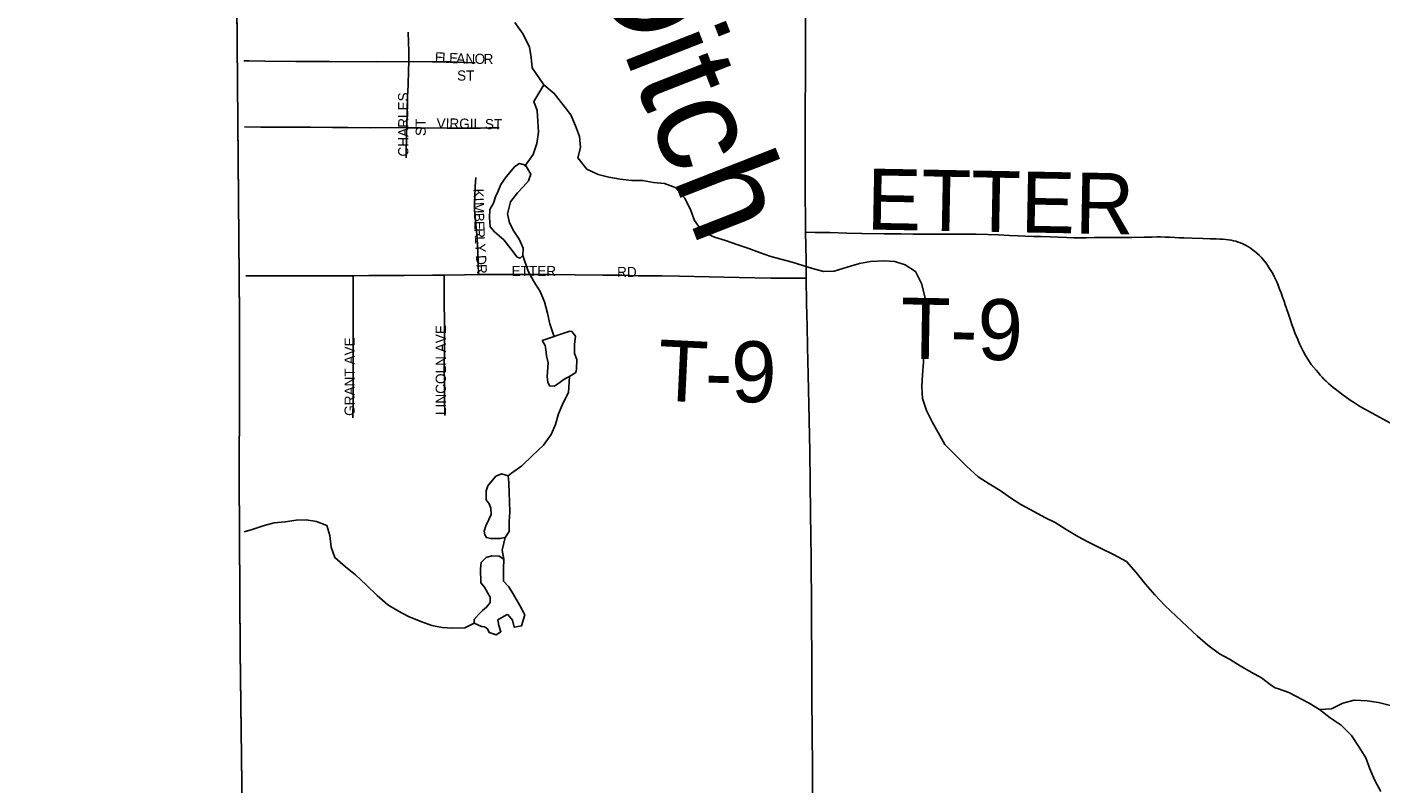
# Model space of a CAD drawing. Header units: feet. Extents: x 2113747 to 2516209, y 960708 to 1356798.
# Tile 10 of 253: x 2272846 to 2279510, y 1107212 to 1110936. Entities that reach past the tile are written whole.
import ezdxf

# ---------------------------------------------------------------- set-up
doc = ezdxf.new("R2010")
doc.units = ezdxf.units.FT
doc.header["$LTSCALE"] = 50
doc.header["$MEASUREMENT"] = 0
doc.linetypes.add('OhDOT_USTN3', pattern=[0.22, 0.165, -0.055])
for name, color, linetype in [('0_Xref', 7, 'Continuous'), ('GM_X_Adjacent_County', 251, 'OhDOT_USTN3'), ('GM_X_City_Street', 251, 'Continuous'), ('GM_X_City_Street_Text', 251, 'Continuous'), ('GM_X_County', 251, 'OhDOT_USTN3'), ('GM_X_Minor_Lake', 5, 'Continuous'), ('GM_X_Minor_River', 5, 'Continuous'), ('GM_X_Minor_River_Text', 5, 'Continuous'), ('GM_X_Township', 251, 'OhDOT_USTN3'), ('GM_X_Township_Road', 4, 'Continuous'), ('GM_X_Township_Road_Text', 4, 'Continuous')]:
    doc.layers.add(name, color=color, linetype=linetype)
doc.styles.add('Styledgn030', font='dgn030.shx')
doc.styles.add('Styledgn031', font='dgn031.shx')

# ---------------------------------------------------------------- blocks, each defined once
blk = doc.blocks.new('POR')
at = {"layer": 'GM_X_Adjacent_County', "flags": 128}
blk.add_lwpolyline([(2192629.9, 1167519.5), (2192631.2, 1170403.5), (2192632.8, 1173672.8), (2192633.8, 1175629.5), (2192671.1, 1181169.3), (2192669.3, 1184775.1), (2192667.8, 1187766.9), (2192660.9, 1188884.7), (2192638, 1192623.1), (2192637, 1192687), (2192624.5, 1194837.8), (2192737.6, 1194839.7), (2198605.6, 1194974.2), (2199009.7, 1194982.8), (2204631.8, 1195039.6), (2205347.9, 1195050.5), (2205386.6, 1195051.1), (2205910.4, 1195059.1), (2205996.9, 1195060.4), (2208466.7, 1195086.6), (2214754.4, 1195227), (2218436, 1195308), (2224284, 1195428.9), (2225752.4, 1195457.9), (2225462.4, 1195534.2), (2225401.5, 1195595.2), (2225364.4, 1195690.5), (2225385.6, 1195870.7), (2225422.7, 1195968.7), (2225454.5, 1196101.2), (2225555.1, 1196175.4), (2225730, 1196146.2), (2225936.7, 1196103.9), (2226103.6, 1195950.2), (2226196.3, 1195762.1), (2226318.2, 1195778), (2226413.6, 1195876), (2226477.1, 1196119.8), (2226432.1, 1196339.7), (2226254.6, 1196527.8), (2226111.5, 1196633.7), (2226016.1, 1196776.8), (2225706.3, 1197037.8), (2225597.5, 1197214), (2225541.9, 1197428.6), (2225549.8, 1197574.3), (2225533.9, 1197682.9), (2225510.1, 1197751.8), (2225433.3, 1197823.4), (2225319.3, 1197810.1), (2225163, 1197849.8), (2225022.6, 1197884.3), (2224866.2, 1197995.8), (2224773.6, 1198237.6), (2224766.2, 1198416.3), (2224818.6, 1198832.8), (2224831.8, 1198917.6), (2224868.9, 1199050.1), (2224916.6, 1199124.2), (2224988.2, 1199164), (2225078.2, 1199177.2), (2225210.7, 1199142.8), (2225361.7, 1199058), (2225454.5, 1198986.5), (2225541.9, 1198975.9), (2225626.7, 1199020.9), (2225653.2, 1199068.6), (2225634.6, 1199164), (2225576.3, 1199317.6), (2225558.1, 1199409.1), (2225502.1, 1199640.9), (2225359.1, 1199810.4), (2225210.7, 1199887.3), (2225033.2, 1199916.4), (2224903.4, 1199927), (2224733.8, 1199887.3), (2224588.1, 1199836.9), (2224426.5, 1199852.8), (2224304.6, 1199924.4), (2224140.3, 1200009.2), (2224033.1, 1200099.2), (2223933.7, 1200223.8), (2223870.1, 1200324.4), (2223843.6, 1200456.9), (2223875.4, 1200570.8), (2223989.3, 1200713.9), (2224135, 1200891.4), (2224264.9, 1201013.3), (2224315.2, 1201058.3), (2224325.8, 1201095.4), (2224307.2, 1201143.1), (2224270.1, 1201185.5), (2224190.7, 1201257), (2224050.2, 1201262.3), (2223875.4, 1201254.4), (2223719.1, 1201259.7), (2223624.4, 1201296.8), (2223554.8, 1201352.4), (2223464.7, 1201458.4), (2223422.3, 1201569.7), (2223427.6, 1201646.5), (2223462.1, 1201752.5), (2223552.1, 1201842.6), (2223692.6, 1201903.5), (2223840.9, 1201967.1), (2223893.9, 1201998.9), (2223939, 1202043.9), (2223962.8, 1202134), (2223909.8, 1202269.1), (2223851.5, 1202340.7), (2223774.7, 1202356.6), (2223692.6, 1202348.6), (2223578.6, 1202303.6), (2223491.2, 1202258.5), (2223382.6, 1202226.8), (2223303.1, 1202247.9), (2223247.5, 1202300.9), (2223215.7, 1202377.8), (2223197.1, 1202483.7), (2223244.8, 1202642.7), (2223353.4, 1202799), (2223454.1, 1202942.1), (2223462.1, 1203018.9), (2223462.1, 1203064), (2223390.5, 1203188.5), (2223235.7, 1203282.8), (2223181.3, 1203339.3), (2223130.4, 1203395.8), (2223116.3, 1203463.6), (2223153, 1203562.4), (2223226.5, 1203633.1), (2223288.6, 1203695.2), (2223316.9, 1203765.9), (2223297.1, 1203887.3), (2223251.9, 1203949.5), (2223175.6, 1203974.9), (2223085.2, 1203955.1), (2223006.1, 1203918.4), (2222935.5, 1203853.4), (2222850.7, 1203698), (2222740.6, 1203607.6), (2222675.6, 1203593.5), (2222616.2, 1203610.5), (2222559.7, 1203698), (2222463.7, 1204073.8), (2222458, 1204285.7), (2222497.6, 1204359.1), (2222596.5, 1204452.4), (2222805.5, 1204585.1), (2222929.8, 1204675.6), (2222992, 1204740.5), (2223006.1, 1204788.6), (2222972.2, 1204847.9), (2222910.1, 1204912.9), (2222760.3, 1204955.2), (2222599.3, 1204969.4), (2222480.6, 1205008.9), (2222404.4, 1205076.7), (2222263.1, 1205240.6), (2222181.2, 1205336.6), (2222079.5, 1205407.3), (2221966.5, 1205441.2), (2221881.7, 1205472.2), (2221797, 1205516.5), (2221703.7, 1205619.2), (2221630.3, 1205687), (2221562.5, 1205698.3), (2221463.6, 1205681.3), (2221311, 1205613.5), (2221195.2, 1205576.8), (2221070.9, 1205582.4), (2220859, 1205622), (2220743.2, 1205681.3), (2220576.5, 1205822.6), (2220455, 1205944), (2220302.4, 1206023.1), (2220181, 1206074), (2220090.6, 1206150.3), (2220048.2, 1206308.5), (2220039.7, 1206483.6), (2219974.7, 1206616.4), (2219935.2, 1206709.7), (2219898.5, 1206817), (2219906.9, 1206918.7), (2220005.8, 1207031.7), (2220152.7, 1207136.3), (2220291.1, 1207226.7), (2220373.1, 1207288.8), (2220421.9, 1207378.1), (2220410.9, 1207565.9), (2220407.2, 1207760.7), (2220339.7, 1208008), (2220291, 1208255.3), (2220324.8, 1208431.4), (2220444.6, 1208768.6), (2220470.9, 1208944.7), (2220422.2, 1209154.5), (2220328.5, 1209281.8), (2220103.7, 1209491.7), (2219826.5, 1209709), (2219691.6, 1209851.3), (2219429.3, 1210203.5), (2219283.2, 1210473.3), (2219245.7, 1210694.3), (2219320.7, 1211065.2), (2219356.9, 1211201.2), (2219410.6, 1211402.4), (2219451.8, 1211743.4), (2219388.1, 1211971.9), (2219215.8, 1212230.4), (2219028.4, 1212466.5), (2218661.3, 1212777.4), (2218365.3, 1213088.4), (2218207.9, 1213346.9), (2218114.2, 1213710.3), (2218088, 1214032.6), (2218118, 1214403.5), (2218200.4, 1214647), (2218372.8, 1214973), (2218440.2, 1215096.6), (2218541.4, 1215411.3), (2218635, 1215696.1), (2218743.7, 1215898.4), (2218886.1, 1216149.4), (2219047.2, 1216370.4), (2219095.9, 1216516.6), (2219144.6, 1216741.4), (2219144.6, 1216921.2), (2219118.3, 1217142.2), (2219133.3, 1217333.3), (2219144.6, 1217520.7), (2219065.9, 1217816.6), (2219058.4, 1218048.9), (2219054.6, 1218326.2), (2219075.1, 1218515), (2219103.6, 1218655.5), (2219090, 1218753.5), (2219032.2, 1218921.9), (2218878.6, 1219180.4), (2218788.6, 1219296.6), (2218691.2, 1219360.2), (2218575.1, 1219379), (2218297.8, 1219382.7), (2217968.1, 1219292.8), (2217739.6, 1219274.1), (2217544.8, 1219307.8), (2217436.1, 1219296.6), (2217237.5, 1219296.6), (2217140.1, 1219345.3), (2217039, 1219457.7), (2216781, 1219756.6), (2216623.1, 1220057.1), (2216570, 1220251), (2216533.2, 1220570.4), (2216540.7, 1220686.5), (2216551.9, 1220843.9), (2216668.1, 1220915.1), (2216847.9, 1220915.1), (2217027.7, 1220836.4), (2217394.9, 1220686.5), (2217522.3, 1220769), (2217675.9, 1220956.3), (2217732.1, 1221094.9), (2217720.9, 1221244.8), (2217683.4, 1221394.7), (2217559.6, 1221466.3), (2217447.4, 1221394.7), (2217323.7, 1221398.4), (2217147.6, 1221465.8), (2216990.3, 1221615.7), (2216922.8, 1221671.9), (2216776.7, 1221754.3), (2216638.1, 1221784.3), (2216499.5, 1221758.1), (2216364.6, 1221701.9), (2216282.2, 1221679.4), (2216188.5, 1221761.8), (2216154.8, 1221904.2), (2216195, 1221993.3), (2217854.6, 1222013.8), (2218902.3, 1222026.2), (2221110.2, 1222044.8), (2224969.7, 1222054.4), (2226270.9, 1222054.4), (2227184.2, 1222047.2), (2228798.4, 1222028), (2230481.2, 1221983), (2231335, 1221970.9), (2233013.3, 1221964.2), (2233375.5, 1221985.7), (2235298.9, 1222030.3), (2235886, 1222018.9), (2238008.6, 1221951.6), (2239797.9, 1221947.1), (2240042.3, 1221946.5), (2240473.1, 1221945.4), (2240926.8, 1221944.3), (2242478.9, 1221940.4), (2243220.1, 1221938.8), (2246206.9, 1221908.5), (2259652.5, 1221764.6), (2265464.6, 1221710.9), (2271661.6, 1221657), (2271878.3, 1221655.1), (2272245.5, 1221652), (2272941.3, 1221646.2), (2272946, 1221095.4), (2272949.1, 1220734.4), (2272952.1, 1220381.2), (2272955.4, 1219996), (2272959.4, 1219526.6), (2272961.9, 1219224.8), (2272968.2, 1218487.3), (2272977.4, 1217406), (2272974.8, 1216501), (2272990.9, 1215563.4), (2273071.2, 1206556.1), (2273192.8, 1198453.5), (2273152, 1195400.2), (2273227.8, 1192712.3), (2273176, 1191452.9), (2273163.7, 1190519), (2273216.2, 1187364.3), (2273321.3, 1182083.5), (2273359.1, 1179653.6), (2273351.3, 1179125), (2273357.7, 1177775.8), (2273384.1, 1177023.3), (2273394.3, 1176620.2), (2273391.7, 1176176.2), (2273414.8, 1174719.8), (2273428, 1173103.9), (2273425.8, 1173043.6), (2273462.1, 1168895.5), (2273464.5, 1168621), (2273485.8, 1167056), (2273539.3, 1163371.7), (2273559.6, 1160545.6), (2273585.4, 1158808.2), (2273596.3, 1155295.4), (2273631.6, 1150488), (2273636.5, 1149823), (2273644.5, 1148717.3), (2273648.4, 1148193.1), (2273652, 1147705.5), (2273706.6, 1144116.6), (2273707.6, 1143905.8), (2273727.1, 1137671.6), (2273735.1, 1134958.5), (2273761.9, 1131307.3), (2273776.3, 1128907.7), (2273781.7, 1128012.6), (2273782.4, 1127896.3), (2273784.2, 1127598.8), (2273791.5, 1126394.8), (2273793.6, 1126045), (2273794.2, 1125937.8), (2273799.7, 1125028), (2273809.4, 1124393.2), (2273866, 1121326.5), (2273859.4, 1119169.8), (2273876.6, 1118816.7), (2273877.6, 1116829.3), (2273844.6, 1115019.5), (2273847.8, 1114656.2), (2273851, 1114280.8), (2273852.3, 1114201.4), (2273856.5, 1113636.4), (2273857.2, 1113574.9), (2273859.5, 1113280.7), (2273861.4, 1113068.9), (2273868, 1112293.9), (2273872.2, 1111793.8), (2273877.5, 1111173.5), (2273881.1, 1110747.6), (2273883.9, 1110420.3), (2273884.8, 1110318.2), (2273888.6, 1109866.3), (2273890, 1109707.5), (2273891.8, 1109492.1), (2273890.4, 1108659.3), (2273894.8, 1107881.1), (2273927.6, 1105260.2), (2273922.8, 1103968.8), (2273943.7, 1101977.2), (2274002.6, 1096381.5), (2274018.6, 1094549.4), (2274044.9, 1093010.2), (2274048.7, 1092052.6), (2274067.2, 1090515.4), (2273842.4, 1090510.7), (2272585.3, 1090487.3), (2271751, 1090471.4), (2270733.1, 1090435.2), (2268200, 1090404.7), (2267777.9, 1090417.9), (2267760.3, 1089303.9), (2267673.8, 1087761.6), (2267628.1, 1085889.8), (2267594, 1084591.7), (2267582.7, 1084034.8), (2267570.3, 1083741), (2267407.2, 1076550.8), (2267310.2, 1072879), (2267224, 1068545.6), (2267218.3, 1067679.9), (2267123.1, 1064546.5), (2267119.1, 1064405.2), (2267104.5, 1064277.9), (2267008.7, 1060529.1), (2266029.7, 1060557.9), (2264763.9, 1060590.1), (2264178.8, 1060604.7), (2263522.7, 1060622.5), (2262904.9, 1060648.5), (2262577.6, 1060658), (2262494, 1060660.5), (2262467.7, 1060661.6), (2262069.3, 1060670.2), (2259905, 1060723.2), (2259350.2, 1060738.4), (2254917, 1060859.8), (2252021.6, 1060939.2), (2251064.1, 1060965.4), (2247613.1, 1061077.2), (2245772.7, 1061157), (2240478.8, 1061338.5), (2240258.8, 1061346.5), (2239174.2, 1061389.9), (2237828.1, 1061435.5), (2234872.6, 1061543.7), (2228637.7, 1061772), (2226856.4, 1061837.2), (2226221.3, 1061860.2), (2224371, 1061928), (2218716.2, 1062135.2), (2216024.1, 1062233.7), (2214252.3, 1062298.5), (2212077.5, 1062441.6), (2210447.7, 1062486), (2205425.9, 1062621.2), (2204591.8, 1062651.7), (2204074.2, 1062670.6), (2204061.3, 1063896.1), (2204018.7, 1067962.2), (2204017.8, 1068050.4), (2203986, 1071081.2), (2203969.1, 1073268.3), (2203919.7, 1078642.6), (2203897.5, 1079534.1), (2203924.1, 1083121.6), (2203902.3, 1084169), (2203923.9, 1085136.9), (2203915.9, 1085866.3), (2203909.3, 1086297.6), (2203904.8, 1086751.9), (2203874, 1089335.2), (2203868.8, 1089766.1), (2203327, 1089754.3), (2199689.1, 1089719.7), (2199501.9, 1089724.5), (2198608.4, 1089725.7), (2198226.9, 1089714.9), (2197797.6, 1089712.6), (2197121.5, 1089708), (2195423.4, 1089702.7), (2195255.6, 1089694.6), (2194546.9, 1089678.2), (2193306.3, 1089676.1), (2192605.8, 1089671.9), (2192619.6, 1092103.3), (2192625.3, 1092537.8), (2192655.8, 1094119.7), (2192658.9, 1095336.3), (2192658, 1095922.6), (2192588.6, 1099321.9), (2192674.5, 1103192.8), (2192654.8, 1107795.5), (2192654.1, 1108034.1), (2192653, 1108439.7), (2192666.1, 1108661.5), (2192655.7, 1108900), (2192656.8, 1109082.6), (2192653.9, 1109924.3), (2192636.4, 1110046.8), (2192644.4, 1110728.7), (2192636.8, 1111737.7), (2192634.1, 1112042.6), (2192629.5, 1112563.6), (2192567, 1113876.2), (2192570.8, 1115766.5), (2192562.7, 1116200.3), (2192562.2, 1116521.2), (2192561.7, 1116842), (2192568.4, 1119398.8), (2192556.7, 1120002.2), (2192551.5, 1123337.2), (2192552.2, 1123393.2), (2192559.7, 1126775.7), (2192557.3, 1127768), (2192541.4, 1130026.9), (2192543.4, 1132645.5), (2192543.5, 1135846.7), (2192542.4, 1136084.5), (2192539.5, 1136744.2), (2192530.1, 1137575), (2192539.4, 1140482.2), (2192538.9, 1143380.8), (2192552.3, 1147211.2), (2192555.8, 1148675.9), (2192557.2, 1148924), (2192558, 1149453.5), (2192561.9, 1150576.9), (2192568.8, 1152460.6), (2192570.2, 1152862.8), (2192571.3, 1153175.8), (2192574.9, 1154176.3), (2192587.8, 1155252.3), (2192594.1, 1158494.9), (2192604.3, 1162456.4), (2192620.3, 1166969.1), (2192629.9, 1167519.5)], dxfattribs=at)
at = {"layer": 'GM_X_City_Street', "flags": 128}
for points in [[(2274724.9, 1110765.7), (2274725.1, 1110816.3), (2274723.8, 1110862.3), (2274722.5, 1110910.5)], [(2273913.8, 1110769.8), (2273937.5, 1110769.3), (2274017, 1110767.5), (2274168.4, 1110767), (2274334.6, 1110766.8), (2274564, 1110765.1), (2274724.9, 1110765.7)], [(2274714.9, 1110440.5), (2274716.7, 1110530.7), (2274718.1, 1110592.3), (2274721.5, 1110651), (2274724.3, 1110720.7), (2274724.9, 1110765.7)], [(2274724.9, 1110765.7), (2274842.5, 1110765.3), (2274934.3, 1110764.1), (2275003, 1110761.9), (2275039, 1110760.2), (2275052, 1110759.3)], [(2273915.9, 1110444.9), (2273996.1, 1110443.8), (2274104.1, 1110443.3), (2274241.4, 1110442.7), (2274349.1, 1110441.9), (2274424.3, 1110441), (2274538.1, 1110440.3), (2274639.8, 1110440.9), (2274714.9, 1110440.5)], [(2274711.7, 1110292.2), (2274714.4, 1110414), (2274714.9, 1110440.5)], [(2274714.9, 1110440.5), (2274782.4, 1110440.2), (2274913.6, 1110438.3), (2275010.1, 1110438.4), (2275063.4, 1110439.1), (2275121.3, 1110440.4), (2275169.5, 1110440.6)], [(2275067.7, 1109717.9), (2275066.2, 1109770.3), (2275064.1, 1109828.8), (2275060.8, 1109894.8), (2275056.9, 1109950.5), (2275054.1, 1109981.5), (2275051.3, 1110010), (2275049.2, 1110032.7), (2275048.7, 1110048.8), (2275048.6, 1110066.2), (2275049.5, 1110097.9), (2275052.3, 1110151.7), (2275054.5, 1110194.9)], [(2273923, 1109711.9), (2274058.8, 1109711.8), (2274159.6, 1109711.6), (2274273.4, 1109711.5), (2274381, 1109711.9), (2274450.6, 1109712.3)], [(2274449.6, 1109013.1), (2274450.6, 1109105.3), (2274451.4, 1109203.3), (2274451.8, 1109296), (2274452, 1109373.9), (2274451.5, 1109488.7), (2274451, 1109636.2), (2274450.6, 1109712.3)], [(2274450.6, 1109712.3), (2274528.2, 1109713.6), (2274610.1, 1109712.7), (2274701.8, 1109713.7), (2274842.5, 1109715.3), (2274899.4, 1109715.5)], [(2274901.8, 1109025.2), (2274901.2, 1109104), (2274901.4, 1109180.8), (2274899.9, 1109265.8), (2274900.6, 1109350.6), (2274900.7, 1109434.9), (2274900, 1109501.3), (2274899.5, 1109566.4), (2274899.3, 1109634.8), (2274899.4, 1109715.5)], [(2274899.4, 1109715.5), (2274998.9, 1109716.9), (2275067.7, 1109717.9)], [(2275067.7, 1109717.9), (2275157.9, 1109717.8), (2275295, 1109717.8), (2275422.2, 1109717.7), (2275544.5, 1109717.1), (2275679.7, 1109715.7), (2275773.8, 1109714.3), (2275854.3, 1109712.3), (2275922.9, 1109711.9), (2275972, 1109711.9)]]:
    blk.add_lwpolyline(points, dxfattribs=at)
at = {"layer": 'GM_X_County', "flags": 128}
blk.add_lwpolyline([(2353397.3, 1222450.6), (2356857.8, 1222526.2), (2358764.2, 1222567.9), (2364179.8, 1222723), (2365829.3, 1222755.4), (2369644.5, 1222836), (2372194.3, 1222881.1), (2374472.3, 1222923.6), (2379690, 1223029.2), (2379735.3, 1219825.9), (2379742.5, 1219374.1), (2379833.5, 1216178.2), (2380013.7, 1209139.3), (2380002.9, 1203412.7), (2380022.1, 1202248.7), (2380179.5, 1195355.7), (2380181.1, 1194352.1), (2380358.7, 1187411.8), (2380412.2, 1186569.4), (2380419, 1184192.9), (2380463.4, 1181822.8), (2380682.1, 1170162.6), (2380745.6, 1166807.5), (2380770.9, 1165044.4), (2380823.5, 1161381.7), (2380824.4, 1161039), (2380878.4, 1157551.6), (2380892.1, 1156694), (2381025.8, 1152330.2), (2381034.1, 1152022.9), (2381157.7, 1145149.6), (2381235.2, 1140057.3), (2381268.9, 1137567.7), (2381333.6, 1132856.3), (2381336.2, 1132676.3), (2381342.7, 1132209.7), (2381380.2, 1130882.5), (2381387.9, 1130504.3), (2381408.6, 1129490.6), (2381421.5, 1128859.1), (2381523.9, 1123852.6), (2381544, 1122871.8), (2381624.1, 1118858), (2381679.2, 1116097), (2382044.1, 1104151.5), (2382074.4, 1096083.3), (2382125.5, 1091786.6), (2380307.4, 1091765.7), (2379220.6, 1091753.5), (2378988.2, 1091750.9), (2374063.3, 1091695.8), (2368828.8, 1091636.7), (2365146.5, 1091594.1), (2364291.2, 1091584.2), (2363494.4, 1091575), (2360810.6, 1091544.4), (2360599, 1091542), (2358847.6, 1091522.2), (2355371.4, 1091476.5), (2352195.1, 1091434.8), (2348514, 1091386.5), (2345660.7, 1091348.1), (2342696.5, 1091308), (2341798.6, 1091295.9), (2335156.9, 1091206), (2333215.9, 1091179.6), (2331836.7, 1091160.8), (2328725.2, 1091118.3), (2328614.6, 1091116.8), (2326938, 1091094), (2326731.9, 1091091.2), (2324107.7, 1091055.6), (2318106.7, 1090974.3), (2313863.2, 1090916.7), (2307056.5, 1090902.7), (2301402.5, 1090840.2), (2299895.2, 1090830.9), (2299145.4, 1090827), (2298147.3, 1090820), (2294564.9, 1090799.7), (2294189.7, 1090794.9), (2291695.4, 1090779.5), (2287536.2, 1090732.9), (2283974.2, 1090692.1), (2281183.7, 1090660.2), (2280571.3, 1090645.8), (2279736.9, 1090638.3), (2276110.5, 1090564), (2275964.5, 1090560.6), (2275353.8, 1090543.6), (2275299.8, 1090544.7), (2274067.2, 1090515.4), (2274048.7, 1092052.6), (2274044.9, 1093010.2), (2274018.6, 1094549.4), (2274002.6, 1096381.5), (2273943.7, 1101977.2), (2273922.8, 1103968.8), (2273927.6, 1105260.2), (2273894.8, 1107881.1), (2273890.4, 1108659.3), (2273891.8, 1109492.1), (2273890, 1109707.5), (2273888.6, 1109866.3), (2273884.8, 1110318.2), (2273883.9, 1110420.3), (2273881.1, 1110747.6), (2273877.5, 1111173.5), (2273872.2, 1111793.8), (2273868, 1112293.9), (2273861.4, 1113068.9), (2273859.5, 1113280.7), (2273857.2, 1113574.9), (2273856.5, 1113636.4), (2273852.3, 1114201.4), (2273851, 1114280.8), (2273847.8, 1114656.2), (2273844.6, 1115019.5), (2273877.6, 1116829.3), (2273876.6, 1118816.7), (2273859.4, 1119169.8), (2273866, 1121326.5), (2273809.4, 1124393.2), (2273799.7, 1125028), (2273794.2, 1125937.8), (2273793.6, 1126045), (2273791.5, 1126394.8), (2273784.2, 1127598.8), (2273782.4, 1127896.3), (2273781.7, 1128012.6), (2273776.3, 1128907.7), (2273761.9, 1131307.3), (2273735.1, 1134958.5), (2273727.1, 1137671.6), (2273707.6, 1143905.8), (2273706.6, 1144116.6), (2273652, 1147705.5), (2273648.4, 1148193.1), (2273644.5, 1148717.3), (2273636.5, 1149823), (2273631.6, 1150488), (2273596.3, 1155295.4), (2273585.4, 1158808.2), (2273559.6, 1160545.6), (2273539.3, 1163371.7), (2273485.8, 1167056), (2273464.5, 1168621), (2273462.1, 1168895.5), (2273425.8, 1173043.6), (2273428, 1173103.9), (2273414.8, 1174719.8), (2273391.7, 1176176.2), (2273394.3, 1176620.2), (2273384.1, 1177023.3), (2273357.7, 1177775.8), (2273351.3, 1179125), (2273359.1, 1179653.6), (2273321.3, 1182083.5), (2273216.2, 1187364.3), (2273163.7, 1190519), (2273176, 1191452.9), (2273227.8, 1192712.3), (2273152, 1195400.2), (2273192.8, 1198453.5), (2273071.2, 1206556.1), (2272990.9, 1215563.4), (2272974.8, 1216501), (2272977.4, 1217406), (2272968.2, 1218487.3), (2272961.9, 1219224.8), (2272959.4, 1219526.6), (2272955.4, 1219996), (2272952.1, 1220381.2), (2272949.1, 1220734.4), (2272946, 1221095.4), (2272941.3, 1221646.2), (2274225.6, 1221624.2), (2276583.5, 1221584), (2279435.7, 1221566.7), (2287284, 1221585.8), (2287633.6, 1221586.7), (2288155.2, 1221588), (2289132.5, 1221589), (2291838.4, 1221591.7), (2294723.8, 1221588), (2295595.2, 1221590.6), (2298613, 1221604.6), (2299175.1, 1221608.8), (2303374.4, 1221676), (2308425.8, 1221766), (2313088.3, 1221841.3), (2315599.9, 1221874.5), (2319071, 1221920.3), (2326583.9, 1222060.9), (2327982.2, 1222075.8), (2333341.1, 1222132.7), (2335681.5, 1222157.3), (2338510.3, 1222201), (2341238.8, 1222244.5), (2343737.4, 1222286.4), (2344323.7, 1222288.3), (2349299.7, 1222361.1), (2350843.4, 1222394.8), (2353397.3, 1222450.6)], dxfattribs=at)
at = {"layer": 'GM_X_Minor_Lake'}
for p, q in [((2275151.9, 1110100.9), (2275142, 1110068.8)), ((2275518.2, 1109440.2), (2275382.2, 1109393.6)), ((2275154, 1108726.9), (2275114.1, 1108678.7)), ((2275077.3, 1108269.4), (2275079.5, 1108201.2))]:
    blk.add_line(p, q, dxfattribs=at)
at = {"layer": 'GM_X_Minor_Lake', "flags": 128}
for points in [[(2275142, 1110068.8), (2275124.1, 1110038.7), (2275122.2, 1109998.6), (2275126.3, 1109952.4), (2275146.4, 1109928.4), (2275192.6, 1109888.5), (2275226.7, 1109844.4), (2275258.9, 1109804.4), (2275272.9, 1109798.5), (2275286.9, 1109812.6), (2275288.8, 1109848.7), (2275268.6, 1109892.7), (2275242.5, 1109930.8), (2275220.4, 1109972.8), (2275210.2, 1110016.9), (2275226.1, 1110075.1), (2275259.9, 1110119.4), (2275287.9, 1110149.5), (2275313.8, 1110179.7), (2275325.7, 1110211.9), (2275299.6, 1110255.9), (2275269.5, 1110263.8), (2275247.5, 1110249.7), (2275203.7, 1110199.4), (2275177.8, 1110161.2), (2275163.9, 1110125.1), (2275151.9, 1110100.9)], [(2275382.2, 1109393.6), (2275396.3, 1109369.6), (2275400.3, 1109349.6), (2275402.4, 1109317.5), (2275410.5, 1109283.4), (2275406.7, 1109217.2), (2275408.8, 1109189.1), (2275416.9, 1109171.1), (2275440.9, 1109169.2), (2275452.9, 1109175.2), (2275488.9, 1109201.4), (2275520.8, 1109219.6), (2275546.8, 1109235.7), (2275550.7, 1109251.8), (2275552.6, 1109299.9), (2275540.5, 1109330), (2275540.4, 1109374.1), (2275546.3, 1109414.3), (2275528.2, 1109438.3), (2275518.2, 1109440.2)], [(2275114.1, 1108678.7), (2275106.2, 1108654.6), (2275106.3, 1108610.4), (2275120.4, 1108590.4), (2275128.5, 1108568.4), (2275130.6, 1108538.3), (2275118.6, 1108512.2), (2275104.7, 1108482.1), (2275096.8, 1108456), (2275098.8, 1108437.9), (2275106.9, 1108423.9), (2275126.9, 1108420), (2275140.9, 1108420), (2275174.9, 1108420.1), (2275198.9, 1108424.2), (2275218.9, 1108454.4), (2275218.7, 1108502.5), (2275222.6, 1108548.7), (2275220.4, 1108600.8), (2275218.3, 1108640.9), (2275218.2, 1108695.1), (2275214.1, 1108727.1), (2275182, 1108737.1), (2275154, 1108726.9)], [(2275079.5, 1108201.2), (2275097.6, 1108179.2), (2275113.7, 1108151.1), (2275125.8, 1108131.1), (2275125.8, 1108105), (2275107.9, 1108080.9), (2275087.9, 1108064.8), (2275072, 1108048.7), (2275046, 1108020.5), (2275046.1, 1108002.5), (2275082.2, 1107986.6), (2275098.2, 1107984.6), (2275112.2, 1107974.6), (2275120.3, 1107956.6), (2275154.3, 1107944.7), (2275178.3, 1107960.8), (2275168.2, 1107990.9), (2275164.1, 1108018.9), (2275206.1, 1108043.1), (2275212.1, 1108045.2), (2275236.2, 1108017.1), (2275244.3, 1107983.1), (2275280.3, 1107989.2), (2275296.1, 1108043.4), (2275272, 1108089.5), (2275239.8, 1108143.5), (2275217.7, 1108181.6), (2275191.6, 1108209.6), (2275191.4, 1108269.7), (2275193.3, 1108317.9), (2275169.2, 1108331.9), (2275133.2, 1108333.7), (2275105.2, 1108325.6), (2275081.2, 1108301.5), (2275077.3, 1108269.4)]]:
    blk.add_lwpolyline(points, dxfattribs=at)
at = {"layer": 'GM_X_Minor_River', "flags": 128}
for points in [[(2275247.4, 1110957.7), (2275287.6, 1110901.7), (2275319.8, 1110837.6), (2275328, 1110785.5), (2275332.2, 1110735.4)], [(2275332.2, 1110735.4), (2275390.4, 1110651.3), (2275440.6, 1110609.4), (2275482.8, 1110555.4), (2275523, 1110503.3), (2275545.2, 1110449.3), (2275565.3, 1110397.2), (2275569.5, 1110343), (2275557.6, 1110292.9), (2275601.8, 1110236.8), (2275658, 1110210.9), (2275710, 1110197.1), (2275766.1, 1110187.2), (2275822.2, 1110181.4), (2275876.2, 1110181.6), (2275930.3, 1110171.7), (2275984.3, 1110165.9), (2276036.4, 1110146), (2276084.6, 1110094), (2276112.8, 1110033.9), (2276131, 1109983.9), (2276171.2, 1109927.8), (2276229.3, 1109901.9), (2276283.4, 1109886.1), (2276345.5, 1109864.2), (2276399.6, 1109846.4), (2276451.7, 1109826.5), (2276507.8, 1109806.6), (2276612, 1109778.9), (2276712.1, 1109747.1), (2276766.2, 1109733.2), (2276818.2, 1109735.4), (2276882.2, 1109753.7), (2276944.2, 1109771.9), (2276998.2, 1109782.2), (2277064.3, 1109786.4), (2277118.3, 1109782.6), (2277168.4, 1109766.7), (2277218.5, 1109732.7), (2277248.7, 1109674.7), (2277264.9, 1109610.5), (2277269.1, 1109560.4), (2277271.2, 1109510.3), (2277269.4, 1109460.1), (2277261.6, 1109397.9), (2277257.7, 1109341.7), (2277257.9, 1109287.6), (2277254.1, 1109225.4), (2277250.2, 1109167.2), (2277254.4, 1109109), (2277272.6, 1109048.9), (2277302.8, 1108990.9), (2277331, 1108940.8), (2277363.2, 1108882.7), (2277415.4, 1108828.8), (2277469.6, 1108774.8), (2277527.8, 1108722.8), (2277581.9, 1108688.9), (2277636, 1108655), (2277686.2, 1108619), (2277738.3, 1108587.1), (2277804.5, 1108551.2), (2277856.6, 1108523.3), (2277906.7, 1108497.4), (2277960.8, 1108463.5), (2278019, 1108429.6), (2278071.1, 1108401.7), (2278133.2, 1108369.8), (2278193.4, 1108339.9), (2278257.5, 1108306), (2278305.7, 1108252), (2278351.9, 1108194), (2278398.1, 1108142), (2278446.3, 1108090), (2278502.5, 1108038), (2278556.7, 1107986.1), (2278606.9, 1107938.1), (2278659, 1107894.1), (2278715.2, 1107852.2), (2278765.3, 1107826.3), (2278817.5, 1107792.4), (2278871.6, 1107762.5), (2278921.7, 1107734.5), (2278971.8, 1107696.6), (2278989.9, 1107684.6)], [(2275390.4, 1110651.3), (2275339.7, 1110569.5), (2275356.8, 1110524.9), (2275361, 1110470.7), (2275363.1, 1110418.6), (2275355.3, 1110362.4), (2275337.4, 1110308.2), (2275299.6, 1110255.9), (2275299.6, 1110247.9)], [(2275286.9, 1109812.6), (2275313.1, 1109734.4), (2275341.3, 1109684.4), (2275371.5, 1109634.3), (2275393.6, 1109584.2), (2275407.8, 1109528.1), (2275420, 1109476), (2275436.1, 1109425.9), (2275440.3, 1109413.6)], [(2275516.5, 1109217.2), (2275511.1, 1109137.3), (2275485.2, 1109087.1), (2275461.3, 1109032.9), (2275447.5, 1108980.7), (2275425.6, 1108930.4), (2275387.7, 1108878.2), (2275333.8, 1108827.8), (2275282, 1108777.5), (2275230, 1108741.2), (2275214.1, 1108727.1)], [(2275046.1, 1108002.5), (2275000.1, 1107980.2), (2274942.1, 1107978.1), (2274890, 1107981.9), (2274838, 1107991.8), (2274783.9, 1108011.6), (2274723.8, 1108035.5), (2274673.6, 1108061.4), (2274621.5, 1108093.3), (2274569.3, 1108139.3), (2274515.1, 1108191.3), (2274463, 1108241.2), (2274412.8, 1108279.2), (2274360.6, 1108325.1), (2274342.5, 1108377.2), (2274336.3, 1108433.4), (2274322.1, 1108483.5), (2274270, 1108503.4), (2274220, 1108511.2), (2274169.9, 1108509.1), (2274115.9, 1108500.8), (2274061.9, 1108496.6), (2274007.9, 1108482.4), (2273953.9, 1108464.2), (2273913.9, 1108452)], [(2275198.9, 1108424.2), (2275185.1, 1108362), (2275193.3, 1108317.9)], [(2279509.6, 1107175.3), (2279479.5, 1107229.3), (2279455.4, 1107285.4), (2279435.2, 1107339.5), (2279403.1, 1107393.5), (2279365, 1107449.5), (2279314.9, 1107501.5), (2279260.8, 1107537.5), (2279208.7, 1107577.4), (2279156.6, 1107609.4), (2279056.5, 1107661.3), (2279006.5, 1107679.2), (2278989.9, 1107684.6)], [(2279208.7, 1107577.4), (2279266.7, 1107581.6), (2279322.6, 1107609.8), (2279378.6, 1107623.9), (2279442.6, 1107620), (2279498.6, 1107612.1), (2279556.7, 1107598.2)]]:
    blk.add_lwpolyline(points, dxfattribs=at)
at = {"layer": 'GM_X_Township', "flags": 128}
blk.add_lwpolyline([(2273938.9, 1118798.6), (2275473, 1118799.8), (2276681.8, 1118792.4), (2278025.8, 1118784.1), (2278095.3, 1118774.2), (2278180.8, 1118783.1), (2279101.6, 1118777.4), (2279390.2, 1118775.6), (2284462.4, 1118744.2), (2286495.2, 1118731.7), (2291590.1, 1118700.2), (2291693.7, 1118699.5), (2298612.7, 1118656.7), (2299079.5, 1118653.9), (2299073.2, 1112955.6), (2299072.2, 1110035.2), (2299092.4, 1106995.2), (2299110, 1104924.2), (2299110.4, 1104784.1), (2299120.5, 1100749.6), (2299131.5, 1096371.7), (2299145.4, 1090827), (2298147.3, 1090820), (2294564.9, 1090799.7), (2294189.7, 1090794.9), (2291695.4, 1090779.5), (2287536.2, 1090732.9), (2283974.2, 1090692.1), (2281183.7, 1090660.2), (2280571.3, 1090645.8), (2279736.9, 1090638.3), (2276110.5, 1090564), (2275964.5, 1090560.6), (2275353.8, 1090543.6), (2275299.8, 1090544.7), (2274067.2, 1090515.4), (2274048.7, 1092052.6), (2274044.9, 1093010.2), (2274018.6, 1094549.4), (2274002.6, 1096381.5), (2273943.7, 1101977.2), (2273922.8, 1103968.8), (2273927.6, 1105260.2), (2273894.8, 1107881.1), (2273890.4, 1108659.3), (2273891.8, 1109492.1), (2273890, 1109707.5), (2273888.6, 1109866.3), (2273884.8, 1110318.2), (2273883.9, 1110420.3), (2273881.1, 1110747.6), (2273877.5, 1111173.5), (2273872.2, 1111793.8), (2273868, 1112293.9), (2273861.4, 1113068.9), (2273859.5, 1113280.7), (2273857.2, 1113574.9), (2273856.5, 1113636.4), (2273852.3, 1114201.4), (2273851, 1114280.8), (2273847.8, 1114656.2), (2273844.6, 1115019.5), (2273877.6, 1116829.3), (2273876.6, 1118816.7), (2273938.9, 1118798.6)], dxfattribs=at)
at = {"layer": 'GM_X_Township_Road', "flags": 128}
for points in [[(2276678.2, 1109926.1), (2276677.2, 1110004), (2276676.3, 1110096.2), (2276676.2, 1110176.9), (2276676.1, 1110253.9), (2276675.8, 1110345.3), (2276676.3, 1110469.8), (2276676.5, 1110568.1), (2276677.2, 1110659.5), (2276677.8, 1110754.3), (2276677.9, 1110852), (2276677.3, 1110978.7), (2276677.6, 1111086.5), (2276678.7, 1111215.9), (2276678.8, 1111329.2), (2276677.8, 1111416.8)], [(2276680.6, 1109700.8), (2276680.5, 1109790.3), (2276678.2, 1109926.1)], [(2276678.2, 1109926.1), (2276725.7, 1109925.8), (2276796.8, 1109924.3), (2276882, 1109921.8), (2276955.8, 1109920.9), (2277064.8, 1109919.1), (2277147.7, 1109917.8), (2277208.5, 1109916.9), (2277258.5, 1109916.7), (2277318.8, 1109916.8), (2277371.3, 1109917.3), (2277464.7, 1109916.8), (2277518.5, 1109916.3), (2277575, 1109915), (2277628, 1109912.8), (2277681.3, 1109911), (2277724.3, 1109908.9), (2277759.1, 1109907.1), (2277799.5, 1109905.8), (2277837.7, 1109904.9), (2277882, 1109903.6), (2277922.3, 1109902.3), (2277963.2, 1109901), (2277997.9, 1109899.6), (2278027, 1109899.6), (2278060, 1109899.6), (2278099.5, 1109900), (2278143.8, 1109900.4), (2278218.9, 1109900.4), (2278283.5, 1109900.2), (2278345.3, 1109901.7), (2278383, 1109902.5), (2278408.2, 1109902.9), (2278426, 1109902.9), (2278448.2, 1109902.5), (2278469.5, 1109901.6), (2278495.1, 1109900.3), (2278518.8, 1109899.3), (2278540.7, 1109898.5), (2278581, 1109897.2), (2278634, 1109895.5), (2278669.6, 1109894.1), (2278699.1, 1109893.3), (2278717.8, 1109892.4), (2278732.6, 1109891.5), (2278746.5, 1109890.2), (2278760.8, 1109888.4), (2278772.5, 1109886.7), (2278784.7, 1109884.5), (2278795.5, 1109881.9), (2278807.7, 1109878), (2278819, 1109874.1), (2278830.3, 1109869.3), (2278843.3, 1109862.8), (2278854.6, 1109856.3), (2278866.3, 1109848.9), (2278877.1, 1109841.5), (2278888, 1109833.2), (2278899.3, 1109823.7), (2278911.9, 1109812), (2278920.5, 1109803.3), (2278928.3, 1109794.1), (2278935.7, 1109785.4), (2278944.9, 1109773.7), (2278951.3, 1109764.6), (2278959.2, 1109753.3), (2278968.7, 1109738.6), (2278977.4, 1109723.3), (2278984.8, 1109709), (2278991.3, 1109695.1), (2278997.3, 1109681.6), (2279003.9, 1109666.4), (2279011.6, 1109646), (2279018.6, 1109627.8), (2279026, 1109607.4), (2279033.2, 1109586.9), (2279039.4, 1109569.2), (2279045.9, 1109550.5), (2279055, 1109523.1), (2279063.3, 1109499.3), (2279072.4, 1109472.7), (2279080.3, 1109450.4), (2279087.1, 1109431.9), (2279093.2, 1109416.7), (2279100.6, 1109398.5), (2279106.2, 1109385.1), (2279111.4, 1109373.3), (2279120.5, 1109354.6), (2279129.6, 1109337.2), (2279139.6, 1109320.3), (2279150.5, 1109302.1), (2279167.1, 1109276.3)], [(2275972, 1109711.9), (2276057.8, 1109710.1), (2276202.9, 1109706.2), (2276351.4, 1109703.5), (2276507.4, 1109700.9), (2276657.3, 1109700.8), (2276680.6, 1109700.8)], [(2276717.5, 1106488.6), (2276717.3, 1106544.2), (2276714.3, 1106831.6), (2276714, 1107031.8), (2276712.8, 1107272.5), (2276709.8, 1107484.3), (2276709.5, 1107614.1), (2276709.1, 1107760), (2276707.5, 1108076.1), (2276705, 1108319.7), (2276702.5, 1108543.7), (2276698.7, 1108848.1), (2276694.5, 1109078.7), (2276691.1, 1109224.6), (2276688.1, 1109363.1), (2276685.4, 1109464.6), (2276682.6, 1109575.8), (2276680.6, 1109700.8)], [(2279167.1, 1109276.3), (2279191.4, 1109247.2), (2279202.3, 1109234.2), (2279211.8, 1109222.9), (2279220.5, 1109212.9), (2279229.2, 1109203.8), (2279240, 1109192.9), (2279252.6, 1109181.6), (2279263, 1109172.5), (2279275.6, 1109162.1), (2279286.5, 1109153.4), (2279301.2, 1109142.1), (2279316.8, 1109130.4), (2279329.9, 1109120.8), (2279340.3, 1109113.4), (2279352, 1109105.6), (2279364.1, 1109097.4), (2279375.4, 1109090), (2279390.6, 1109080), (2279405.4, 1109070.8), (2279418.8, 1109063), (2279430.5, 1109056.5), (2279632.4, 1108945.3)]]:
    blk.add_lwpolyline(points, dxfattribs=at)
at = {"layer": 'GM_X_City_Street_Text', "char_height": 50, "attachment_point": 7, "line_spacing_factor": 0.8, "style": 'Styledgn030'}
for s, insert, rotation in [('{\\Fdgn000|c0;\\C256;E}', (2274852.3, 1110762.4), 357.29448), ('{\\Fdgn000|c0;\\C256;L}', (2274887.4, 1110760.8), 357.289), ('{\\Fdgn000|c0;\\C256;E}', (2274922.6, 1110759.1), 357.29448), ('{\\Fdgn000|c0;\\C256;A}', (2274957.8, 1110757.5), 357.28928), ('{\\Fdgn000|c0;\\C256;N}', (2275002.7, 1110755.3), 358.04498), ('{\\Fdgn000|c0;\\C256;O}', (2275048.8, 1110753.8), 359.80123), ('{\\Fdgn000|c0;\\C256;R}', (2275093.1, 1110753.6), 359.99406), ('{\\Fdgn000|c0;\\C256;ST}', (2274962.6, 1110672), 0.00001), ('{\\Fdgn000|c0;\\C256;CHARLES}', (2274723.3, 1110298.7), 90), ('{\\Fdgn000|c0;\\C256;ST}', (2274809.3, 1110399.9), 90), ('{\\Fdgn000|c0;\\C256;VIRGIL ST}', (2274861.4, 1110436.8), 359.13124), ('{\\Fdgn000|c0;\\C256;K}', (2275042.9, 1110140.1), 271.39879), ('{\\Fdgn000|c0;\\C256;I}', (2275044, 1110096.1), 271.42382), ('{\\Fdgn000|c0;\\C256;M}', (2275044.5, 1110074.1), 271.40252), ('{\\Fdgn000|c0;\\C256;B}', (2275045.8, 1110021.3), 271.40844), ('{\\Fdgn000|c0;\\C256;E}', (2275046.8, 1109981.6), 271.55633), ('{\\Fdgn000|c0;\\C256;R}', (2275047.8, 1109944.5), 273.06821), ('{\\Fdgn000|c0;\\C256;L}', (2275050, 1109904.7), 273.30675), ('{\\Fdgn000|c0;\\C256;Y}', (2275052, 1109869.5), 273.32411), ('{\\Fdgn000|c0;\\C256;D}', (2275055.3, 1109812.4), 273.29877), ('{\\Fdgn000|c0;\\C256;R}', (2275057.8, 1109768.4), 273.32073), ('{\\Fdgn000|c0;\\C256;ETTER}', (2275231, 1109710.2), 0.00001), ('{\\Fdgn000|c0;\\C256;RD}', (2275750.2, 1109705.8), 0.00001), ('{\\Fdgn000|c0;\\C256;LINCOLN AVE}', (2274908.1, 1109027.1), 90), ('{\\Fdgn000|c0;\\C256;GRANT AVE}', (2274459.3, 1109022.7), 90)]:
    blk.add_mtext(s, dxfattribs=dict(at, insert=insert, rotation=rotation))
at = {"layer": 'GM_X_Minor_River_Text', "insert": (2275357.8, 1112566.9), "char_height": 500.215, "attachment_point": 4, "rotation": 291.40361, "line_spacing_factor": 0.8, "style": 'Styledgn031'}
blk.add_mtext('{\\Fdgn000|c0;\\C256;Fox Ditch}', dxfattribs=at)
at = {"layer": 'GM_X_Township_Road_Text', "char_height": 300, "attachment_point": 7, "line_spacing_factor": 0.8, "style": 'Styledgn030'}
for s, insert, rotation in [('{\\Fdgn000|c0;\\C256;ETTER}', (2276977.3, 1109940), 358.92192), ('{\\Fdgn000|c0;\\C256;T-9}', (2277143.6, 1109300.7), 359.08179), ('{\\Fdgn000|c0;\\C256;T}', (2275944.4, 1109099.2), 357.20458), ('{\\Fdgn000|c0;\\C256;9}', (2276311.5, 1109085.4), 359.87221), ('{\\Fdgn000|c0;\\C256;-}', (2276181.3, 1109087.8), 358.92214)]:
    blk.add_mtext(s, dxfattribs=dict(at, insert=insert, rotation=rotation))

msp = doc.modelspace()

# ---------------------------------------------------------------- block references
at = {"layer": '0_Xref'}
msp.add_blockref('POR', (0, 0), dxfattribs=at)

doc.saveas('drawing.dxf')
